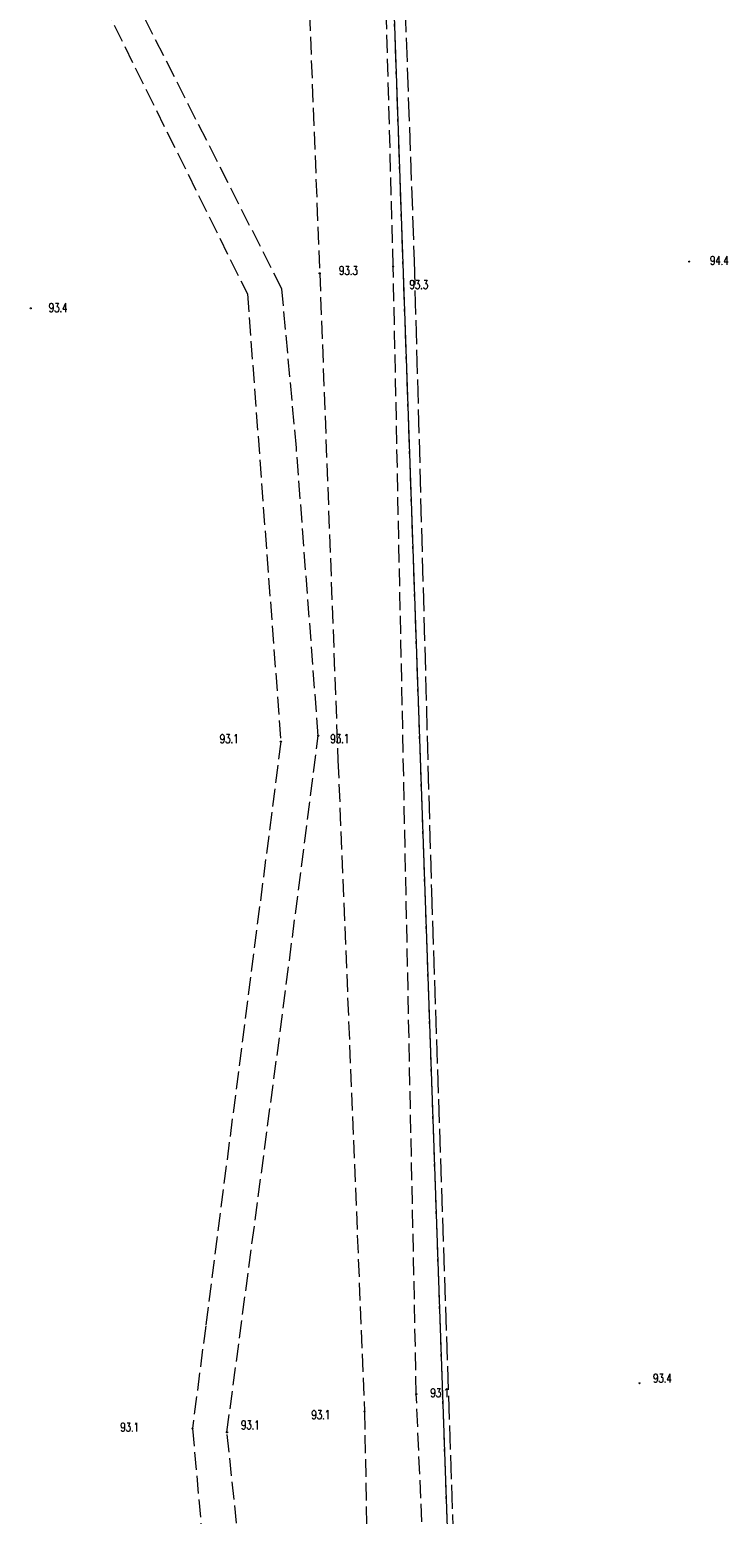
# Model space of a CAD drawing. Header units: metres. Extents: x 7542868 to 7543894, y 5828497 to 5830561.
# Tile 4 of 66: x 7543329 to 7543387, y 5829160 to 5829285. Entities that reach past the tile are written whole.
import ezdxf
from ezdxf.enums import TextEntityAlignment as Align

# ---------------------------------------------------------------- set-up
doc = ezdxf.new("R2010")
doc.units = ezdxf.units.M
for name, pattern in [('2_KTJZ01', [2, 1.5, -0.5]), ('4_SUPT_P_01', [2.5, 2, -0.5]), ('GDE', [0]), ('GUZ', [1, 0.5, -0.5])]:
    doc.linetypes.add(name, pattern=pattern)
doc.layers.get('0').update_dxf_attribs({"color": 250, "linetype": 'CONTINUOUS', "lineweight": 100})
for name, color, linetype, lineweight in [('Dzialki', 7, 'GDE', 18), ('KTJZ_L_0', 7, '2_KTJZ01', 18), ('RTPW_T_0', 7, 'CONTINUOUS', 15), ('SUPP_L_6', 30, '4_SUPT_P_01', 18), ('Uzytki', 7, 'GUZ', 18)]:
    doc.layers.add(name, color=color, linetype=linetype, lineweight=lineweight)
doc.styles.get("Standard").update_dxf_attribs({"font": 'Simplex.SHX', "width": 0.75})

# ---------------------------------------------------------------- blocks, each defined once
blk = doc.blocks.new('2_RTPW01')
at = {"linetype": 'CONTINUOUS'}
blk.add_circle((0, 0), 0.045, dxfattribs=at)

msp = doc.modelspace()

# ---------------------------------------------------------------- linework, layer by layer
at = {"layer": 'Dzialki'}
msp.add_line((7543348.62, 5829593.93), (7543366.05, 5829097.23), dxfattribs=at)
at = {"layer": 'KTJZ_L_0', "linetype": '2_KTJZ01'}
for p, q in [((7543350.05, 5829343.99), (7543353.18, 5829264.12)), ((7543359.37, 5829264.69), (7543357.19, 5829344.48)), ((7543350, 5829262.81), (7543331.3, 5829299.72)), ((7543328.78, 5829299.34), (7543347.1, 5829262.39)), ((7543361.31, 5829169.8), (7543359.37, 5829264.69)), ((7543353.18, 5829264.12), (7543354.72, 5829223.13)), ((7543347.1, 5829262.39), (7543349.91, 5829224.71)), ((7543351.22, 5829249.45), (7543350, 5829262.81)), ((7543353.06, 5829225.21), (7543351.22, 5829249.45)), ((7543349.91, 5829224.71), (7543343.59, 5829175.55)), ((7543350.12, 5829202.28), (7543353.06, 5829225.21)), ((7543354.72, 5829223.13), (7543356.95, 5829168.33)), ((7543345.38, 5829166.58), (7543350.12, 5829202.28)), ((7543343.59, 5829175.55), (7543342.48, 5829166.91)), ((7543364.44, 5829097.11), (7543361.31, 5829169.8)), ((7543356.95, 5829168.33), (7543358.28, 5829096.87)), ((7543342.48, 5829166.91), (7543343.92, 5829150.63)), ((7543347.04, 5829150.98), (7543345.38, 5829166.58))]:
    msp.add_line(p, q, dxfattribs=at)
at = {"layer": 'SUPP_L_6', "linetype": '4_SUPT_P_01'}
for p, q in [((7543359.3, 5829316.41), (7543361.13, 5829265.17)), ((7543361.13, 5829265.17), (7543362.58, 5829212.12)), ((7543362.58, 5829212.12), (7543364.43, 5829157.14))]:
    msp.add_line(p, q, dxfattribs=at)
at = {"layer": 'Uzytki'}
msp.add_line((7543348.62, 5829593.93), (7543366.05, 5829097.23), dxfattribs=at)

# ---------------------------------------------------------------- block references
at = {"layer": 'RTPW_T_0', "rotation": 269.9999974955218}
for p in [(7543359.37, 5829264.69), (7543384.27, 5829265.11), (7543353.18, 5829264.12), (7543328.87, 5829261.18), (7543349.91, 5829224.71), (7543353.06, 5829225.21), (7543361.31, 5829169.8), (7543380.09, 5829170.71), (7543356.95, 5829168.33), (7543342.48, 5829166.91), (7543345.38, 5829166.58)]:
    msp.add_blockref('2_RTPW01', p, dxfattribs=at)

# ---------------------------------------------------------------- texts
at = {"layer": 'RTPW_T_0', "width": 0.7}
for s, p in [('93.3', (7543354.81, 5829264.74)), ('94.4', (7543386.02, 5829265.58)), ('93.3', (7543360.74, 5829263.55)), ('93.4', (7543330.39, 5829261.61)), ('93.1', (7543344.78, 5829225.33)), ('93.1', (7543354.08, 5829225.33)), ('93.4', (7543381.23, 5829171.51)), ('93.1', (7543362.5, 5829170.28)), ('93.1', (7543352.49, 5829168.43)), ('93.1', (7543336.41, 5829167.39)), ('93.1', (7543346.56, 5829167.58))]:
    msp.add_text(s, height=0.75, dxfattribs=at).set_placement(p, align=Align.TOP_LEFT)

doc.saveas('drawing.dxf')
